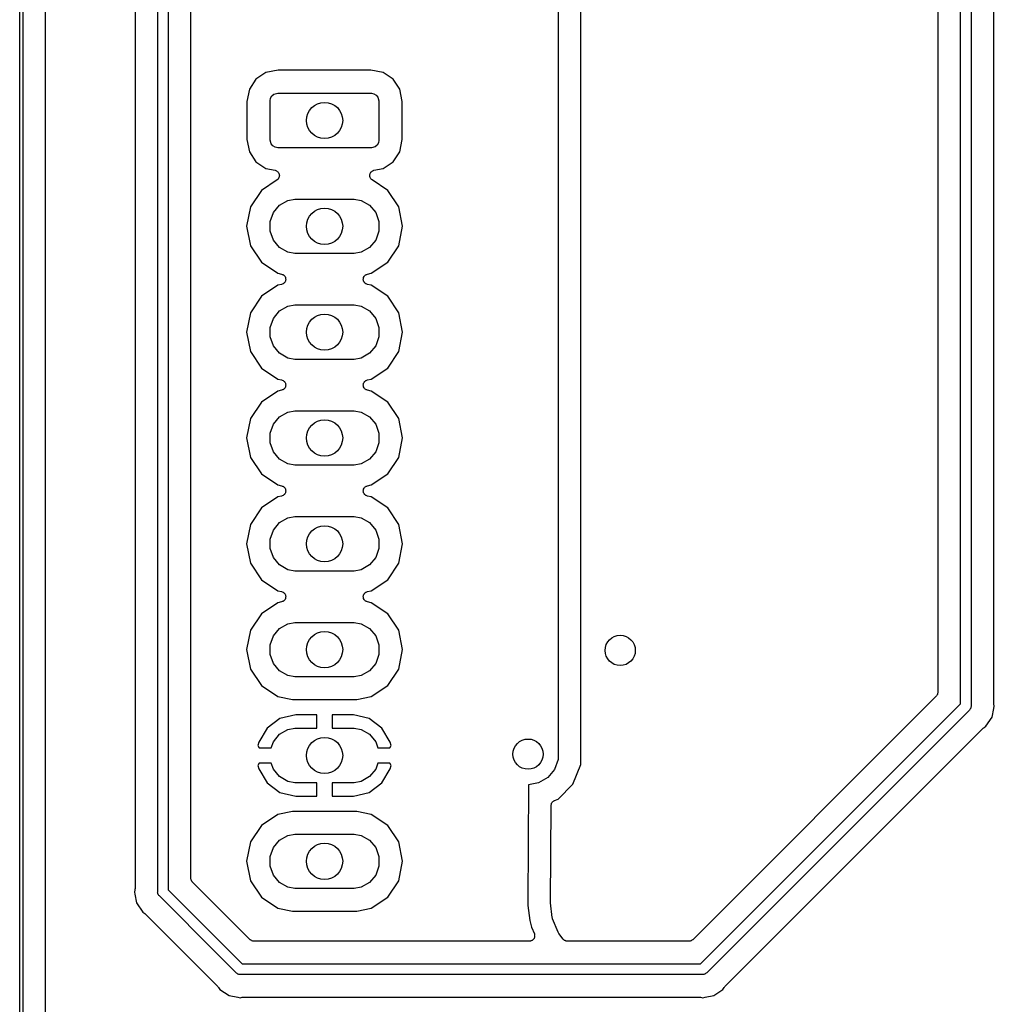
# Model space of a CAD drawing. Extents: x 81 to 161, y -172 to -32.
# Tile 2 of 9: x 81 to 114, y -142 to -110. Entities that reach past the tile are written whole.
import ezdxf

# ---------------------------------------------------------------- set-up
doc = ezdxf.new("R2010")
doc.units = 0
doc.header["$MEASUREMENT"] = 0
doc.layers.add('BLACK', color=7, linetype='CONTINUOUS')

msp = doc.modelspace()

# ---------------------------------------------------------------- linework, layer by layer
at = {"layer": 'BLACK', "linetype": 'CONTINUOUS'}
for p, q in [((81.484, -170.813), (81.484, -33.2762)), ((81.584, -33.2947), (81.584, -170.794)), ((82.334, -170.411), (82.334, -33.6779)), ((86.048, -138.666), (86.048, -70.4529)), ((85.298, -70.8274), (85.298, -138.566)), ((86.398, -70.6779), (86.398, -138.602)), ((87.148, -138.218), (87.148, -71.5655)), ((99.298, -101.716), (99.298, -134.288)), ((100.048, -134.46), (100.048, -101.993)), ((112.601, -132.452), (112.601, -102.966)), ((112.951, -102.966), (112.951, -132.517)), ((111.851, -103.603), (111.851, -132.069)), ((113.701, -132.416), (113.701, -103.603)), ((89.6287, -111.57), (89.2995, -111.79)), ((90.0342, -111.489), (89.6287, -111.57)), ((93.0998, -111.489), (90.0342, -111.489)), ((93.5053, -111.57), (93.0998, -111.489)), ((93.8345, -111.79), (93.5053, -111.57)), ((89.2995, -111.79), (89.0795, -112.119)), ((94.0545, -112.119), (93.8345, -111.79)), ((89.0795, -112.119), (88.9989, -112.524)), ((89.8255, -112.346), (89.892, -112.29)), ((89.892, -112.29), (90.017, -112.257)), ((90.017, -112.257), (93.117, -112.257)), ((93.117, -112.257), (93.2025, -112.272)), ((93.2025, -112.272), (93.2777, -112.315)), ((93.2777, -112.315), (93.3335, -112.382)), ((94.1351, -112.524), (94.0545, -112.119)), ((88.9989, -112.524), (88.9989, -113.79)), ((89.767, -112.507), (89.7821, -112.421)), ((89.767, -113.807), (89.767, -112.507)), ((89.7821, -112.421), (89.8255, -112.346)), ((93.3335, -112.382), (93.367, -112.507)), ((93.367, -112.507), (93.367, -113.807)), ((94.1351, -113.79), (94.1351, -112.524)), ((88.9989, -113.79), (89.0795, -114.195)), ((89.8005, -113.932), (89.767, -113.807)), ((89.8563, -113.999), (89.8005, -113.932)), ((93.3519, -113.893), (93.3085, -113.968)), ((93.367, -113.807), (93.3519, -113.893)), ((94.0545, -114.195), (94.1351, -113.79)), ((89.0795, -114.195), (89.2995, -114.524)), ((89.9315, -114.042), (89.8563, -113.999)), ((90.017, -114.057), (89.9315, -114.042)), ((93.117, -114.057), (90.017, -114.057)), ((93.242, -114.024), (93.117, -114.057)), ((93.3085, -113.968), (93.242, -114.024)), ((93.8345, -114.524), (94.0545, -114.195)), ((89.2995, -114.524), (89.6287, -114.744)), ((93.5053, -114.744), (93.8345, -114.524)), ((89.6287, -114.744), (89.9315, -114.805)), ((89.9315, -114.805), (89.9528, -114.813)), ((89.9528, -114.813), (89.9748, -114.819)), ((89.9748, -114.819), (89.981, -114.824)), ((89.981, -114.824), (89.9882, -114.827)), ((89.9882, -114.827), (90.0054, -114.842)), ((90.0054, -114.842), (90.0238, -114.855)), ((90.0238, -114.855), (90.0281, -114.862)), ((90.0281, -114.862), (90.0339, -114.867)), ((90.0339, -114.867), (90.0449, -114.887)), ((90.0449, -114.887), (90.0576, -114.906)), ((90.0576, -114.906), (90.0594, -114.913)), ((90.0594, -114.913), (90.0631, -114.92)), ((90.0631, -114.92), (90.0666, -114.943)), ((90.0666, -114.943), (90.072, -114.965)), ((93.062, -114.965), (93.0674, -114.943)), ((93.0674, -114.943), (93.0709, -114.92)), ((93.0709, -114.92), (93.0746, -114.913)), ((93.0746, -114.913), (93.0764, -114.906)), ((93.0764, -114.906), (93.0891, -114.887)), ((93.0891, -114.887), (93.1001, -114.867)), ((93.1001, -114.867), (93.1059, -114.862)), ((93.1059, -114.862), (93.1102, -114.855)), ((93.1102, -114.855), (93.1286, -114.842)), ((93.1286, -114.842), (93.1458, -114.827)), ((93.1458, -114.827), (93.153, -114.824)), ((93.153, -114.824), (93.1592, -114.819)), ((93.1592, -114.819), (93.1812, -114.813)), ((93.1812, -114.813), (93.2025, -114.805)), ((93.2025, -114.805), (93.5053, -114.744)), ((89.9946, -115.122), (89.4774, -115.467)), ((90.0111, -115.106), (89.9946, -115.122)), ((90.029, -115.092), (90.0111, -115.106)), ((90.033, -115.085), (90.029, -115.092)), ((90.0385, -115.08), (90.033, -115.085)), ((90.0486, -115.059), (90.0385, -115.08)), ((90.0605, -115.04), (90.0486, -115.059)), ((90.062, -115.032), (90.0605, -115.04)), ((90.0654, -115.025), (90.062, -115.032)), ((90.0679, -115.003), (90.0654, -115.025)), ((90.0723, -114.98), (90.0679, -115.003)), ((90.072, -114.965), (90.0712, -114.973)), ((90.0712, -114.973), (90.0723, -114.98)), ((93.0617, -114.98), (93.0628, -114.973)), ((93.0661, -115.003), (93.0617, -114.98)), ((93.0628, -114.973), (93.062, -114.965)), ((93.0686, -115.025), (93.0661, -115.003)), ((93.072, -115.032), (93.0686, -115.025)), ((93.0735, -115.04), (93.072, -115.032)), ((93.0854, -115.059), (93.0735, -115.04)), ((93.0955, -115.08), (93.0854, -115.059)), ((93.101, -115.085), (93.0955, -115.08)), ((93.105, -115.092), (93.101, -115.085)), ((93.1229, -115.106), (93.105, -115.092)), ((93.1394, -115.122), (93.1229, -115.106)), ((93.6566, -115.467), (93.1394, -115.122)), ((89.4774, -115.467), (89.1127, -116.013)), ((94.0213, -116.013), (93.6566, -115.467)), ((90.0796, -115.957), (90.3544, -115.798)), ((90.3544, -115.798), (90.5883, -115.757)), ((90.5883, -115.757), (92.5457, -115.757)), ((92.5457, -115.757), (92.7796, -115.798)), ((92.7796, -115.798), (93.0544, -115.957)), ((89.1127, -116.013), (88.9847, -116.657)), ((89.767, -116.498), (89.8756, -116.2)), ((89.8756, -116.2), (90.0796, -115.957)), ((93.0544, -115.957), (93.2584, -116.2)), ((93.2584, -116.2), (93.367, -116.498)), ((94.1493, -116.657), (94.0213, -116.013)), ((89.767, -116.816), (89.767, -116.498)), ((93.367, -116.498), (93.367, -116.816)), ((88.9847, -116.657), (89.1127, -117.301)), ((89.8756, -117.114), (89.767, -116.816)), ((93.367, -116.816), (93.2584, -117.114)), ((94.0213, -117.301), (94.1493, -116.657)), ((90.0796, -117.357), (89.8756, -117.114)), ((93.2584, -117.114), (93.0544, -117.357)), ((89.1127, -117.301), (89.4774, -117.847)), ((90.3544, -117.516), (90.0796, -117.357)), ((90.5883, -117.557), (90.3544, -117.516)), ((92.7796, -117.516), (92.5457, -117.557)), ((93.0544, -117.357), (92.7796, -117.516)), ((93.6566, -117.847), (94.0213, -117.301)), ((89.4774, -117.847), (90.0232, -118.211)), ((92.5457, -117.557), (90.5883, -117.557)), ((93.1108, -118.211), (93.6566, -117.847)), ((90.0232, -118.211), (90.1443, -118.235)), ((90.1443, -118.235), (90.1692, -118.245)), ((90.1692, -118.245), (90.1944, -118.254)), ((90.1944, -118.254), (90.1974, -118.256)), ((90.1974, -118.256), (90.201, -118.257)), ((90.201, -118.257), (90.221, -118.275)), ((90.221, -118.275), (90.2418, -118.292)), ((90.2418, -118.522), (90.221, -118.539)), ((90.2418, -118.292), (90.2438, -118.295)), ((90.2438, -118.519), (90.2418, -118.522)), ((90.2438, -118.295), (90.2467, -118.297)), ((90.2467, -118.517), (90.2438, -118.519)), ((90.2467, -118.297), (90.2595, -118.321)), ((90.2595, -118.493), (90.2467, -118.517)), ((90.2595, -118.321), (90.2733, -118.344)), ((90.2733, -118.47), (90.2595, -118.493)), ((90.2733, -118.344), (90.2741, -118.347)), ((90.2741, -118.467), (90.2733, -118.47)), ((90.2741, -118.347), (90.2759, -118.351)), ((90.2759, -118.463), (90.2741, -118.467)), ((90.2759, -118.351), (90.28, -118.377)), ((90.28, -118.437), (90.2759, -118.463)), ((90.28, -118.377), (90.2852, -118.403)), ((90.2852, -118.411), (90.28, -118.437)), ((90.2852, -118.403), (90.2846, -118.407)), ((90.2846, -118.407), (90.2852, -118.411)), ((92.8488, -118.403), (92.854, -118.377)), ((92.8494, -118.407), (92.8488, -118.403)), ((92.8488, -118.411), (92.8494, -118.407)), ((92.854, -118.437), (92.8488, -118.411)), ((92.854, -118.377), (92.8581, -118.351)), ((92.8581, -118.463), (92.854, -118.437)), ((92.8581, -118.351), (92.8599, -118.347)), ((92.8599, -118.467), (92.8581, -118.463)), ((92.8599, -118.347), (92.8607, -118.344)), ((92.8607, -118.47), (92.8599, -118.467)), ((92.8607, -118.344), (92.8745, -118.321)), ((92.8745, -118.493), (92.8607, -118.47)), ((92.8745, -118.321), (92.8873, -118.297)), ((92.8873, -118.517), (92.8745, -118.493)), ((92.8873, -118.297), (92.8902, -118.295)), ((92.8902, -118.519), (92.8873, -118.517)), ((92.8902, -118.295), (92.8922, -118.292)), ((92.8922, -118.522), (92.8902, -118.519)), ((92.8922, -118.292), (92.913, -118.275)), ((92.913, -118.539), (92.8922, -118.522)), ((92.913, -118.275), (92.933, -118.257)), ((92.933, -118.257), (92.9366, -118.256)), ((92.9366, -118.256), (92.9396, -118.254)), ((92.9396, -118.254), (92.9648, -118.245)), ((92.9648, -118.245), (92.9897, -118.235)), ((92.9897, -118.235), (93.1108, -118.211)), ((90.0232, -118.603), (89.4774, -118.967)), ((90.1443, -118.579), (90.0232, -118.603)), ((90.1692, -118.569), (90.1443, -118.579)), ((90.1944, -118.56), (90.1692, -118.569)), ((90.1974, -118.558), (90.1944, -118.56)), ((90.201, -118.557), (90.1974, -118.558)), ((90.221, -118.539), (90.201, -118.557)), ((92.933, -118.557), (92.913, -118.539)), ((92.9366, -118.558), (92.933, -118.557)), ((92.9396, -118.56), (92.9366, -118.558)), ((92.9648, -118.569), (92.9396, -118.56)), ((92.9897, -118.579), (92.9648, -118.569)), ((93.1108, -118.603), (92.9897, -118.579)), ((93.6566, -118.967), (93.1108, -118.603)), ((89.4774, -118.967), (89.1127, -119.513)), ((94.0213, -119.513), (93.6566, -118.967)), ((89.8756, -119.7), (90.0796, -119.457)), ((90.0796, -119.457), (90.3544, -119.298)), ((90.3544, -119.298), (90.5883, -119.257)), ((90.5883, -119.257), (92.5457, -119.257)), ((92.5457, -119.257), (92.7796, -119.298)), ((92.7796, -119.298), (93.0544, -119.457)), ((93.0544, -119.457), (93.2584, -119.7)), ((89.1127, -119.513), (88.9847, -120.157)), ((89.767, -119.998), (89.8756, -119.7)), ((93.2584, -119.7), (93.367, -119.998)), ((94.1493, -120.157), (94.0213, -119.513)), ((89.767, -120.316), (89.767, -119.998)), ((93.367, -119.998), (93.367, -120.316)), ((88.9847, -120.157), (89.1127, -120.801)), ((89.8756, -120.614), (89.767, -120.316)), ((93.367, -120.316), (93.2584, -120.614)), ((94.0213, -120.801), (94.1493, -120.157)), ((89.1127, -120.801), (89.4774, -121.347)), ((90.0796, -120.857), (89.8756, -120.614)), ((93.2584, -120.614), (93.0544, -120.857)), ((93.6566, -121.347), (94.0213, -120.801)), ((90.3544, -121.016), (90.0796, -120.857)), ((90.5883, -121.057), (90.3544, -121.016)), ((92.5457, -121.057), (90.5883, -121.057)), ((92.7796, -121.016), (92.5457, -121.057)), ((93.0544, -120.857), (92.7796, -121.016)), ((89.4774, -121.347), (90.0232, -121.711)), ((93.1108, -121.711), (93.6566, -121.347)), ((90.0232, -121.711), (90.1443, -121.735)), ((90.1443, -121.735), (90.1692, -121.745)), ((90.1692, -121.745), (90.1944, -121.754)), ((90.1944, -121.754), (90.1974, -121.756)), ((90.1974, -121.756), (90.201, -121.757)), ((90.201, -121.757), (90.221, -121.775)), ((90.221, -121.775), (90.2418, -121.792)), ((92.8922, -121.792), (92.913, -121.775)), ((92.913, -121.775), (92.933, -121.757)), ((92.933, -121.757), (92.9366, -121.756)), ((92.9366, -121.756), (92.9396, -121.754)), ((92.9396, -121.754), (92.9648, -121.745)), ((92.9648, -121.745), (92.9897, -121.735)), ((92.9897, -121.735), (93.1108, -121.711)), ((90.0232, -122.103), (89.4774, -122.467)), ((90.1443, -122.079), (90.0232, -122.103)), ((90.1692, -122.069), (90.1443, -122.079)), ((90.1944, -122.06), (90.1692, -122.069)), ((90.1974, -122.058), (90.1944, -122.06)), ((90.201, -122.057), (90.1974, -122.058)), ((90.221, -122.039), (90.201, -122.057)), ((90.2418, -122.022), (90.221, -122.039)), ((90.2418, -121.792), (90.2438, -121.795)), ((90.2438, -122.019), (90.2418, -122.022)), ((90.2438, -121.795), (90.2467, -121.797)), ((90.2467, -122.017), (90.2438, -122.019)), ((90.2467, -121.797), (90.2595, -121.821)), ((90.2595, -121.993), (90.2467, -122.017)), ((90.2595, -121.821), (90.2733, -121.844)), ((90.2733, -121.97), (90.2595, -121.993)), ((90.2733, -121.844), (90.2741, -121.847)), ((90.2741, -121.967), (90.2733, -121.97)), ((90.2741, -121.847), (90.2759, -121.851)), ((90.2759, -121.963), (90.2741, -121.967)), ((90.2759, -121.851), (90.28, -121.877)), ((90.28, -121.937), (90.2759, -121.963)), ((90.28, -121.877), (90.2852, -121.903)), ((90.2852, -121.911), (90.28, -121.937)), ((90.2852, -121.903), (90.2846, -121.907)), ((90.2846, -121.907), (90.2852, -121.911)), ((92.8488, -121.903), (92.854, -121.877)), ((92.8494, -121.907), (92.8488, -121.903)), ((92.8488, -121.911), (92.8494, -121.907)), ((92.854, -121.937), (92.8488, -121.911)), ((92.854, -121.877), (92.8581, -121.851)), ((92.8581, -121.963), (92.854, -121.937)), ((92.8581, -121.851), (92.8599, -121.847)), ((92.8599, -121.967), (92.8581, -121.963)), ((92.8599, -121.847), (92.8607, -121.844)), ((92.8607, -121.97), (92.8599, -121.967)), ((92.8607, -121.844), (92.8745, -121.821)), ((92.8745, -121.993), (92.8607, -121.97)), ((92.8745, -121.821), (92.8873, -121.797)), ((92.8873, -122.017), (92.8745, -121.993)), ((92.8873, -121.797), (92.8902, -121.795)), ((92.8902, -122.019), (92.8873, -122.017)), ((92.8902, -121.795), (92.8922, -121.792)), ((92.8922, -122.022), (92.8902, -122.019)), ((92.913, -122.039), (92.8922, -122.022)), ((92.933, -122.057), (92.913, -122.039)), ((92.9366, -122.058), (92.933, -122.057)), ((92.9396, -122.06), (92.9366, -122.058)), ((92.9648, -122.069), (92.9396, -122.06)), ((92.9897, -122.079), (92.9648, -122.069)), ((93.1108, -122.103), (92.9897, -122.079)), ((93.6566, -122.467), (93.1108, -122.103)), ((89.4774, -122.467), (89.1127, -123.013)), ((90.3544, -122.798), (90.5883, -122.757)), ((90.5883, -122.757), (92.5457, -122.757)), ((92.5457, -122.757), (92.7796, -122.798)), ((94.0213, -123.013), (93.6566, -122.467)), ((89.1127, -123.013), (88.9847, -123.657)), ((89.8756, -123.2), (90.0796, -122.957)), ((90.0796, -122.957), (90.3544, -122.798)), ((92.7796, -122.798), (93.0544, -122.957)), ((93.0544, -122.957), (93.2584, -123.2)), ((94.1493, -123.657), (94.0213, -123.013)), ((89.767, -123.498), (89.8756, -123.2)), ((93.2584, -123.2), (93.367, -123.498)), ((88.9847, -123.657), (89.1127, -124.301)), ((89.767, -123.816), (89.767, -123.498)), ((93.367, -123.498), (93.367, -123.816)), ((94.0213, -124.301), (94.1493, -123.657)), ((89.8756, -124.114), (89.767, -123.816)), ((93.367, -123.816), (93.2584, -124.114)), ((89.1127, -124.301), (89.4774, -124.847)), ((90.0796, -124.357), (89.8756, -124.114)), ((90.3544, -124.516), (90.0796, -124.357)), ((93.0544, -124.357), (92.7796, -124.516)), ((93.2584, -124.114), (93.0544, -124.357)), ((93.6566, -124.847), (94.0213, -124.301)), ((90.5883, -124.557), (90.3544, -124.516)), ((92.5457, -124.557), (90.5883, -124.557)), ((92.7796, -124.516), (92.5457, -124.557)), ((89.4774, -124.847), (90.0232, -125.211)), ((93.1108, -125.211), (93.6566, -124.847)), ((90.0232, -125.211), (90.1443, -125.235)), ((90.1443, -125.235), (90.1692, -125.245)), ((90.1692, -125.245), (90.1944, -125.254)), ((90.1944, -125.254), (90.1974, -125.256)), ((90.1974, -125.256), (90.201, -125.257)), ((90.201, -125.257), (90.221, -125.275)), ((90.221, -125.275), (90.2418, -125.292)), ((90.2418, -125.292), (90.2438, -125.295)), ((90.2438, -125.295), (90.2467, -125.297)), ((90.2467, -125.297), (90.2595, -125.321)), ((90.2595, -125.321), (90.2733, -125.344)), ((90.2733, -125.344), (90.2741, -125.347)), ((90.2741, -125.347), (90.2759, -125.351)), ((90.2759, -125.351), (90.28, -125.377)), ((92.854, -125.377), (92.8581, -125.351)), ((92.8581, -125.351), (92.8599, -125.347)), ((92.8599, -125.347), (92.8607, -125.344)), ((92.8607, -125.344), (92.8745, -125.321)), ((92.8745, -125.321), (92.8873, -125.297)), ((92.8873, -125.297), (92.8902, -125.295)), ((92.8902, -125.295), (92.8922, -125.292)), ((92.8922, -125.292), (92.913, -125.275)), ((92.913, -125.275), (92.933, -125.257)), ((92.933, -125.257), (92.9366, -125.256)), ((92.9366, -125.256), (92.9396, -125.254)), ((92.9396, -125.254), (92.9648, -125.245)), ((92.9648, -125.245), (92.9897, -125.235)), ((92.9897, -125.235), (93.1108, -125.211)), ((90.0232, -125.603), (89.4774, -125.967)), ((90.1443, -125.579), (90.0232, -125.603)), ((90.1692, -125.569), (90.1443, -125.579)), ((90.1944, -125.56), (90.1692, -125.569)), ((90.1974, -125.558), (90.1944, -125.56)), ((90.201, -125.557), (90.1974, -125.558)), ((90.221, -125.539), (90.201, -125.557)), ((90.2418, -125.522), (90.221, -125.539)), ((90.2438, -125.519), (90.2418, -125.522)), ((90.2467, -125.517), (90.2438, -125.519)), ((90.2595, -125.493), (90.2467, -125.517)), ((90.2733, -125.47), (90.2595, -125.493)), ((90.2741, -125.467), (90.2733, -125.47)), ((90.2759, -125.463), (90.2741, -125.467)), ((90.28, -125.437), (90.2759, -125.463)), ((90.28, -125.377), (90.2852, -125.403)), ((90.2852, -125.411), (90.28, -125.437)), ((90.2852, -125.403), (90.2846, -125.407)), ((90.2846, -125.407), (90.2852, -125.411)), ((92.8488, -125.403), (92.854, -125.377)), ((92.8494, -125.407), (92.8488, -125.403)), ((92.8488, -125.411), (92.8494, -125.407)), ((92.854, -125.437), (92.8488, -125.411)), ((92.8581, -125.463), (92.854, -125.437)), ((92.8599, -125.467), (92.8581, -125.463)), ((92.8607, -125.47), (92.8599, -125.467)), ((92.8745, -125.493), (92.8607, -125.47)), ((92.8873, -125.517), (92.8745, -125.493)), ((92.8902, -125.519), (92.8873, -125.517)), ((92.8922, -125.522), (92.8902, -125.519)), ((92.913, -125.539), (92.8922, -125.522)), ((92.933, -125.557), (92.913, -125.539)), ((92.9366, -125.558), (92.933, -125.557)), ((92.9396, -125.56), (92.9366, -125.558)), ((92.9648, -125.569), (92.9396, -125.56)), ((92.9897, -125.579), (92.9648, -125.569)), ((93.1108, -125.603), (92.9897, -125.579)), ((93.6566, -125.967), (93.1108, -125.603)), ((89.4774, -125.967), (89.1127, -126.513)), ((94.0213, -126.513), (93.6566, -125.967)), ((90.0796, -126.457), (90.3544, -126.298)), ((90.3544, -126.298), (90.5883, -126.257)), ((90.5883, -126.257), (92.5457, -126.257)), ((92.5457, -126.257), (92.7796, -126.298)), ((92.7796, -126.298), (93.0544, -126.457)), ((89.1127, -126.513), (88.9847, -127.157)), ((89.8756, -126.7), (90.0796, -126.457)), ((93.0544, -126.457), (93.2584, -126.7)), ((94.1493, -127.157), (94.0213, -126.513)), ((89.767, -126.998), (89.8756, -126.7)), ((93.2584, -126.7), (93.367, -126.998)), ((88.9847, -127.157), (89.1127, -127.801)), ((89.767, -127.316), (89.767, -126.998)), ((89.8756, -127.614), (89.767, -127.316)), ((93.367, -127.316), (93.2584, -127.614)), ((93.367, -126.998), (93.367, -127.316)), ((94.0213, -127.801), (94.1493, -127.157)), ((90.0796, -127.857), (89.8756, -127.614)), ((93.2584, -127.614), (93.0544, -127.857)), ((89.1127, -127.801), (89.4774, -128.347)), ((90.3544, -128.016), (90.0796, -127.857)), ((93.0544, -127.857), (92.7796, -128.016)), ((93.6566, -128.347), (94.0213, -127.801)), ((90.5883, -128.057), (90.3544, -128.016)), ((92.5457, -128.057), (90.5883, -128.057)), ((92.7796, -128.016), (92.5457, -128.057)), ((89.4774, -128.347), (90.0232, -128.711)), ((93.1108, -128.711), (93.6566, -128.347)), ((90.0232, -128.711), (90.1443, -128.735)), ((90.1443, -128.735), (90.1692, -128.745)), ((90.1692, -128.745), (90.1944, -128.754)), ((90.1944, -128.754), (90.1974, -128.756)), ((90.1974, -128.756), (90.201, -128.757)), ((90.201, -128.757), (90.221, -128.775)), ((90.221, -128.775), (90.2418, -128.792)), ((90.2418, -128.792), (90.2438, -128.795)), ((90.2438, -128.795), (90.2467, -128.797)), ((90.2467, -128.797), (90.2595, -128.821)), ((90.2595, -128.821), (90.2733, -128.844)), ((90.2733, -128.844), (90.2741, -128.847)), ((90.2741, -128.847), (90.2759, -128.851)), ((90.2759, -128.851), (90.28, -128.877)), ((90.28, -128.937), (90.2759, -128.963)), ((90.28, -128.877), (90.2852, -128.903)), ((90.2852, -128.911), (90.28, -128.937)), ((90.2852, -128.903), (90.2846, -128.907)), ((90.2846, -128.907), (90.2852, -128.911)), ((92.8488, -128.903), (92.854, -128.877)), ((92.8494, -128.907), (92.8488, -128.903)), ((92.8488, -128.911), (92.8494, -128.907)), ((92.854, -128.937), (92.8488, -128.911)), ((92.854, -128.877), (92.8581, -128.851)), ((92.8581, -128.963), (92.854, -128.937)), ((92.8581, -128.851), (92.8599, -128.847)), ((92.8599, -128.847), (92.8607, -128.844)), ((92.8607, -128.844), (92.8745, -128.821)), ((92.8745, -128.821), (92.8873, -128.797)), ((92.8873, -128.797), (92.8902, -128.795)), ((92.8902, -128.795), (92.8922, -128.792)), ((92.8922, -128.792), (92.913, -128.775)), ((92.913, -128.775), (92.933, -128.757)), ((92.933, -128.757), (92.9366, -128.756)), ((92.9366, -128.756), (92.9396, -128.754)), ((92.9396, -128.754), (92.9648, -128.745)), ((92.9648, -128.745), (92.9897, -128.735)), ((92.9897, -128.735), (93.1108, -128.711)), ((90.0232, -129.103), (89.4774, -129.467)), ((90.1443, -129.079), (90.0232, -129.103)), ((90.1692, -129.069), (90.1443, -129.079)), ((90.1944, -129.06), (90.1692, -129.069)), ((90.1974, -129.058), (90.1944, -129.06)), ((90.201, -129.057), (90.1974, -129.058)), ((90.221, -129.039), (90.201, -129.057)), ((90.2418, -129.022), (90.221, -129.039)), ((90.2438, -129.019), (90.2418, -129.022)), ((90.2467, -129.017), (90.2438, -129.019)), ((90.2595, -128.993), (90.2467, -129.017)), ((90.2733, -128.97), (90.2595, -128.993)), ((90.2741, -128.967), (90.2733, -128.97)), ((90.2759, -128.963), (90.2741, -128.967)), ((92.8599, -128.967), (92.8581, -128.963)), ((92.8607, -128.97), (92.8599, -128.967)), ((92.8745, -128.993), (92.8607, -128.97)), ((92.8873, -129.017), (92.8745, -128.993)), ((92.8902, -129.019), (92.8873, -129.017)), ((92.8922, -129.022), (92.8902, -129.019)), ((92.913, -129.039), (92.8922, -129.022)), ((92.933, -129.057), (92.913, -129.039)), ((92.9366, -129.058), (92.933, -129.057)), ((92.9396, -129.06), (92.9366, -129.058)), ((92.9648, -129.069), (92.9396, -129.06)), ((92.9897, -129.079), (92.9648, -129.069)), ((93.1108, -129.103), (92.9897, -129.079)), ((93.6566, -129.467), (93.1108, -129.103)), ((89.4774, -129.467), (89.1127, -130.013)), ((94.0213, -130.013), (93.6566, -129.467)), ((90.0796, -129.957), (90.3544, -129.798)), ((90.3544, -129.798), (90.5883, -129.757)), ((90.5883, -129.757), (92.5457, -129.757)), ((92.5457, -129.757), (92.7796, -129.798)), ((92.7796, -129.798), (93.0544, -129.957)), ((89.1127, -130.013), (88.9847, -130.657)), ((89.767, -130.498), (89.8756, -130.2)), ((89.8756, -130.2), (90.0796, -129.957)), ((93.0544, -129.957), (93.2584, -130.2)), ((93.2584, -130.2), (93.367, -130.498)), ((94.1493, -130.657), (94.0213, -130.013)), ((89.767, -130.816), (89.767, -130.498)), ((93.367, -130.498), (93.367, -130.816)), ((88.9847, -130.657), (89.1127, -131.301)), ((89.8756, -131.114), (89.767, -130.816)), ((93.367, -130.816), (93.2584, -131.114)), ((94.0213, -131.301), (94.1493, -130.657)), ((90.0796, -131.357), (89.8756, -131.114)), ((93.2584, -131.114), (93.0544, -131.357)), ((89.1127, -131.301), (89.4774, -131.847)), ((90.3544, -131.516), (90.0796, -131.357)), ((90.5883, -131.557), (90.3544, -131.516)), ((92.7796, -131.516), (92.5457, -131.557)), ((93.0544, -131.357), (92.7796, -131.516)), ((93.6566, -131.847), (94.0213, -131.301)), ((89.4774, -131.847), (90.0232, -132.211)), ((92.5457, -131.557), (90.5883, -131.557)), ((93.1108, -132.211), (93.6566, -131.847)), ((111.8, -132.193), (103.745, -140.248)), ((111.804, -132.186), (111.8, -132.193)), ((111.81, -132.181), (111.804, -132.186)), ((111.821, -132.162), (111.81, -132.181)), ((111.835, -132.143), (111.821, -132.162)), ((111.837, -132.135), (111.835, -132.143)), ((111.84, -132.129), (111.837, -132.135)), ((111.844, -132.106), (111.84, -132.129)), ((111.85, -132.084), (111.844, -132.106)), ((111.851, -132.069), (111.85, -132.076)), ((111.85, -132.076), (111.85, -132.084)), ((90.0232, -132.211), (90.5045, -132.307)), ((90.5045, -132.307), (92.6295, -132.307)), ((92.6295, -132.307), (93.1108, -132.211)), ((104.004, -141.049), (112.601, -132.452)), ((112.951, -132.517), (112.953, -132.54)), ((113.704, -132.433), (113.701, -132.416)), ((113.704, -132.45), (113.704, -132.433)), ((113.719, -132.524), (113.704, -132.45)), ((113.704, -132.599), (113.719, -132.524)), ((90.6136, -132.807), (90.0904, -132.938)), ((91.317, -132.807), (90.6136, -132.807)), ((91.317, -133.257), (91.317, -132.807)), ((91.817, -132.807), (91.817, -133.257)), ((92.5204, -132.807), (91.817, -132.807)), ((93.0436, -132.938), (92.5204, -132.807)), ((112.894, -132.654), (104.206, -141.342)), ((112.912, -132.639), (112.894, -132.654)), ((112.924, -132.619), (112.912, -132.639)), ((112.937, -132.6), (112.924, -132.619)), ((112.939, -132.592), (112.937, -132.6)), ((112.943, -132.585), (112.939, -132.592)), ((112.947, -132.562), (112.943, -132.585)), ((112.953, -132.54), (112.947, -132.562)), ((113.647, -132.885), (113.704, -132.599)), ((90.0904, -132.938), (89.6678, -133.252)), ((93.4662, -133.252), (93.0436, -132.938)), ((113.443, -133.191), (113.647, -132.885)), ((89.6678, -133.252), (89.3919, -133.712)), ((89.8756, -133.7), (90.0796, -133.457)), ((90.0796, -133.457), (90.3544, -133.298)), ((90.3544, -133.298), (90.5883, -133.257)), ((90.5883, -133.257), (91.317, -133.257)), ((91.817, -133.257), (92.5457, -133.257)), ((92.5457, -133.257), (92.7796, -133.298)), ((92.7796, -133.298), (93.0544, -133.457)), ((93.0544, -133.457), (93.2584, -133.7)), ((93.7421, -133.712), (93.4662, -133.252)), ((104.807, -141.801), (113.353, -133.255)), ((113.353, -133.255), (113.368, -133.245)), ((113.368, -133.245), (113.38, -133.233)), ((113.38, -133.233), (113.443, -133.191)), ((89.3919, -133.712), (89.3614, -133.824)), ((89.3614, -133.824), (89.4055, -133.907)), ((89.8002, -133.907), (89.8756, -133.7)), ((93.2584, -133.7), (93.3338, -133.907)), ((93.7285, -133.907), (93.7726, -133.824)), ((93.7726, -133.824), (93.7421, -133.712)), ((89.4055, -133.907), (89.8002, -133.907)), ((93.3338, -133.907), (93.7285, -133.907)), ((89.4055, -134.407), (89.3614, -134.49)), ((89.8002, -134.407), (89.4055, -134.407)), ((89.8756, -134.614), (89.8002, -134.407)), ((93.3338, -134.407), (93.2584, -134.614)), ((93.7285, -134.407), (93.3338, -134.407)), ((93.7726, -134.49), (93.7285, -134.407)), ((99.298, -134.288), (99.1774, -134.62)), ((99.7816, -135.103), (100.048, -134.46)), ((89.3614, -134.49), (89.3919, -134.602)), ((89.3919, -134.602), (89.6678, -135.062)), ((90.0796, -134.857), (89.8756, -134.614)), ((93.2584, -134.614), (93.0544, -134.857)), ((93.4662, -135.062), (93.7421, -134.602)), ((93.7421, -134.602), (93.7726, -134.49)), ((99.1774, -134.62), (98.9507, -134.89)), ((89.6678, -135.062), (90.0904, -135.376)), ((90.3544, -135.016), (90.0796, -134.857)), ((90.5883, -135.057), (90.3544, -135.016)), ((91.317, -135.057), (90.5883, -135.057)), ((91.317, -135.507), (91.317, -135.057)), ((92.5457, -135.057), (91.817, -135.057)), ((91.817, -135.057), (91.817, -135.507)), ((92.7796, -135.016), (92.5457, -135.057)), ((93.0544, -134.857), (92.7796, -135.016)), ((93.0436, -135.376), (93.4662, -135.062)), ((98.3157, -135.124), (98.2878, -139.004)), ((98.6453, -135.066), (98.3157, -135.124)), ((98.9507, -134.89), (98.6453, -135.066)), ((99.2893, -135.596), (99.7816, -135.103)), ((90.0904, -135.376), (90.6136, -135.507)), ((92.5204, -135.507), (93.0436, -135.376)), ((90.6136, -135.507), (91.317, -135.507)), ((91.817, -135.507), (92.5204, -135.507)), ((99.0623, -135.784), (99.0682, -135.766)), ((99.0682, -135.766), (99.0718, -135.746)), ((99.0718, -135.746), (99.0773, -135.737)), ((99.0773, -135.737), (99.0806, -135.726)), ((99.0806, -135.726), (99.0926, -135.711)), ((99.0926, -135.711), (99.1025, -135.694)), ((99.1025, -135.694), (99.1109, -135.687)), ((99.1109, -135.687), (99.1176, -135.678)), ((99.1176, -135.678), (99.1342, -135.668)), ((99.1342, -135.668), (99.1494, -135.655)), ((99.1494, -135.655), (99.1596, -135.651)), ((99.1596, -135.651), (99.1688, -135.645)), ((99.1688, -135.645), (99.2893, -135.596)), ((90.0232, -136.103), (89.4774, -136.467)), ((90.5045, -136.007), (90.0232, -136.103)), ((92.6295, -136.007), (90.5045, -136.007)), ((93.1108, -136.103), (92.6295, -136.007)), ((93.6566, -136.467), (93.1108, -136.103)), ((99.0378, -139.004), (99.0608, -135.806)), ((99.0608, -135.806), (99.0628, -135.795)), ((99.0628, -135.795), (99.0623, -135.784)), ((89.4774, -136.467), (89.1127, -137.013)), ((90.3544, -136.798), (90.5883, -136.757)), ((90.5883, -136.757), (92.5457, -136.757)), ((92.5457, -136.757), (92.7796, -136.798)), ((94.0213, -137.013), (93.6566, -136.467)), ((89.1127, -137.013), (88.9847, -137.657)), ((89.8756, -137.2), (90.0796, -136.957)), ((90.0796, -136.957), (90.3544, -136.798)), ((92.7796, -136.798), (93.0544, -136.957)), ((93.0544, -136.957), (93.2584, -137.2)), ((94.1493, -137.657), (94.0213, -137.013)), ((89.767, -137.498), (89.8756, -137.2)), ((93.2584, -137.2), (93.367, -137.498)), ((88.9847, -137.657), (89.1127, -138.301)), ((89.767, -137.816), (89.767, -137.498)), ((93.367, -137.498), (93.367, -137.816)), ((94.0213, -138.301), (94.1493, -137.657)), ((89.8756, -138.114), (89.767, -137.816)), ((93.367, -137.816), (93.2584, -138.114)), ((87.1493, -138.226), (87.148, -138.218)), ((87.1487, -138.234), (87.1493, -138.226)), ((87.1546, -138.256), (87.1487, -138.234)), ((87.1586, -138.278), (87.1546, -138.256)), ((87.1624, -138.285), (87.1586, -138.278)), ((87.1644, -138.292), (87.1624, -138.285)), ((87.1775, -138.311), (87.1644, -138.292)), ((87.189, -138.331), (87.1775, -138.311)), ((87.1949, -138.336), (87.189, -138.331)), ((87.1993, -138.342), (87.1949, -138.336)), ((88.8687, -140.012), (87.1993, -138.342)), ((89.1127, -138.301), (89.4774, -138.847)), ((90.0796, -138.357), (89.8756, -138.114)), ((90.3544, -138.516), (90.0796, -138.357)), ((93.0544, -138.357), (92.7796, -138.516)), ((93.2584, -138.114), (93.0544, -138.357)), ((93.6566, -138.847), (94.0213, -138.301)), ((85.2946, -138.6), (85.2799, -138.674)), ((85.2799, -138.674), (85.2946, -138.748)), ((85.295, -138.583), (85.2946, -138.6)), ((85.298, -138.566), (85.295, -138.583)), ((86.046, -138.689), (86.048, -138.666)), ((86.052, -138.712), (86.046, -138.689)), ((86.056, -138.735), (86.052, -138.712)), ((86.398, -138.602), (88.2726, -140.476)), ((90.5883, -138.557), (90.3544, -138.516)), ((92.5457, -138.557), (90.5883, -138.557)), ((92.7796, -138.516), (92.5457, -138.557)), ((85.2946, -138.748), (85.3517, -139.035)), ((85.3517, -139.035), (85.5561, -139.341)), ((86.0599, -138.742), (86.056, -138.735)), ((86.062, -138.749), (86.0599, -138.742)), ((86.0753, -138.768), (86.062, -138.749)), ((86.0869, -138.788), (86.0753, -138.768)), ((86.1047, -138.803), (86.0869, -138.788)), ((88.0251, -140.724), (86.1047, -138.803)), ((89.4774, -138.847), (90.0232, -139.211)), ((93.1108, -139.211), (93.6566, -138.847)), ((98.2878, -139.004), (98.2942, -139.114)), ((99.0397, -139.015), (99.0378, -139.004)), ((99.0392, -139.027), (99.0397, -139.015)), ((99.0998, -139.512), (99.0392, -139.027)), ((85.5561, -139.341), (85.619, -139.383)), ((90.0232, -139.211), (90.5045, -139.307)), ((90.5045, -139.307), (92.6295, -139.307)), ((92.6295, -139.307), (93.1108, -139.211)), ((98.2942, -139.114), (98.357, -139.617)), ((85.619, -139.383), (85.6315, -139.395)), ((85.6315, -139.395), (85.6455, -139.405)), ((85.6455, -139.405), (87.5605, -141.32)), ((98.357, -139.617), (98.4125, -139.829)), ((99.1065, -139.534), (99.0998, -139.512)), ((99.1114, -139.557), (99.1065, -139.534)), ((99.2917, -139.999), (99.1114, -139.557)), ((89.1049, -140.248), (88.8687, -140.012)), ((88.8687, -140.012), (88.8687, -140.012)), ((98.4125, -139.829), (98.5058, -140.058)), ((99.3039, -140.019), (99.2917, -139.999)), ((89.1112, -140.252), (89.1049, -140.248)), ((89.1161, -140.258), (89.1112, -140.252)), ((89.136, -140.269), (89.1161, -140.258)), ((89.1547, -140.283), (89.136, -140.269)), ((89.1621, -140.285), (89.1547, -140.283)), ((89.1688, -140.288), (89.1621, -140.285)), ((89.1913, -140.292), (89.1688, -140.288)), ((89.2134, -140.298), (89.1913, -140.292)), ((89.2211, -140.298), (89.2134, -140.298)), ((89.2286, -140.299), (89.2211, -140.298)), ((98.3437, -140.299), (89.2286, -140.299)), ((98.362, -140.296), (98.3437, -140.299)), ((98.3806, -140.295), (98.362, -140.296)), ((98.3917, -140.291), (98.3806, -140.295)), ((98.4036, -140.288), (98.3917, -140.291)), ((98.4197, -140.279), (98.4036, -140.288)), ((98.4369, -140.272), (98.4197, -140.279)), ((98.4458, -140.264), (98.4369, -140.272)), ((98.4562, -140.258), (98.4458, -140.264)), ((98.4682, -140.244), (98.4562, -140.258)), ((98.4819, -140.231), (98.4682, -140.244)), ((98.4875, -140.221), (98.4819, -140.231)), ((98.4953, -140.212), (98.4875, -140.221)), ((98.5016, -140.194), (98.4953, -140.212)), ((98.5103, -140.178), (98.5016, -140.194)), ((98.5058, -140.058), (98.5097, -140.076)), ((98.5097, -140.076), (98.5161, -140.094)), ((98.5119, -140.166), (98.5103, -140.178)), ((98.5161, -140.154), (98.5119, -140.166)), ((98.5161, -140.094), (98.5161, -140.106)), ((98.5161, -140.106), (98.5186, -140.117)), ((98.5186, -140.117), (98.5161, -140.136)), ((98.5161, -140.136), (98.5161, -140.154)), ((99.3144, -140.039), (99.3039, -140.019)), ((99.4595, -140.23), (99.3144, -140.039)), ((99.4738, -140.243), (99.4595, -140.23)), ((99.4863, -140.258), (99.4738, -140.243)), ((99.4959, -140.264), (99.4863, -140.258)), ((99.5041, -140.271), (99.4959, -140.264)), ((99.5221, -140.279), (99.5041, -140.271)), ((99.539, -140.288), (99.5221, -140.279)), ((99.5499, -140.29), (99.539, -140.288)), ((99.5601, -140.295), (99.5499, -140.29)), ((99.5796, -140.296), (99.5601, -140.295)), ((99.5988, -140.299), (99.5796, -140.296)), ((103.621, -140.299), (99.5988, -140.299)), ((103.628, -140.298), (103.621, -140.299)), ((103.636, -140.298), (103.628, -140.298)), ((103.658, -140.292), (103.636, -140.298)), ((103.681, -140.288), (103.658, -140.292)), ((103.687, -140.285), (103.681, -140.288)), ((103.695, -140.283), (103.687, -140.285)), ((103.714, -140.269), (103.695, -140.283)), ((103.733, -140.258), (103.714, -140.269)), ((103.738, -140.252), (103.733, -140.258)), ((103.745, -140.248), (103.738, -140.252)), ((88.2726, -140.476), (88.2726, -140.476)), ((88.2726, -140.476), (88.8455, -141.049)), ((88.6439, -141.342), (88.0251, -140.724)), ((88.0251, -140.724), (88.0251, -140.724)), ((88.8455, -141.049), (104.004, -141.049)), ((87.5605, -141.32), (87.5605, -141.32)), ((87.5605, -141.32), (88.0423, -141.801)), ((88.6588, -141.36), (88.6439, -141.342)), ((88.6789, -141.372), (88.6588, -141.36)), ((88.6979, -141.385), (88.6789, -141.372)), ((88.7055, -141.387), (88.6979, -141.385)), ((88.7122, -141.391), (88.7055, -141.387)), ((88.7351, -141.395), (88.7122, -141.391)), ((88.7575, -141.401), (88.7351, -141.395)), ((88.7806, -141.399), (88.7575, -141.401)), ((104.069, -141.399), (88.7806, -141.399)), ((104.092, -141.401), (104.069, -141.399)), ((104.114, -141.395), (104.092, -141.401)), ((104.137, -141.391), (104.114, -141.395)), ((104.144, -141.387), (104.137, -141.391)), ((104.152, -141.385), (104.144, -141.387)), ((104.171, -141.372), (104.152, -141.385)), ((104.191, -141.36), (104.171, -141.372)), ((104.206, -141.342), (104.191, -141.36)), ((88.0423, -141.801), (88.0522, -141.816)), ((88.0522, -141.816), (88.0641, -141.828)), ((88.0641, -141.828), (88.1061, -141.891)), ((88.1061, -141.891), (88.4121, -142.095)), ((104.437, -142.095), (104.743, -141.891)), ((104.743, -141.891), (104.785, -141.828)), ((104.785, -141.828), (104.797, -141.816)), ((104.797, -141.816), (104.807, -141.801)), ((88.4121, -142.095), (88.6988, -142.152)), ((88.6988, -142.152), (88.773, -142.167)), ((88.773, -142.167), (88.8472, -142.152)), ((88.8472, -142.152), (88.8644, -142.152)), ((88.8644, -142.152), (88.8813, -142.149)), ((88.8813, -142.149), (103.968, -142.149)), ((103.968, -142.149), (103.985, -142.152)), ((103.985, -142.152), (104.002, -142.152)), ((104.002, -142.152), (104.077, -142.167)), ((104.077, -142.167), (104.151, -142.152)), ((104.151, -142.152), (104.437, -142.095))]:
    msp.add_line(p, q, dxfattribs=at)
at = {"layer": 'BLACK'}
for centre, radius in [((91.567, -113.157), 0.6), ((91.567, -113.157), 0.6), ((91.567, -116.657), 0.6), ((91.567, -116.657), 0.6), ((91.567, -120.157), 0.6), ((91.567, -120.157), 0.6), ((91.567, -123.657), 0.6), ((91.567, -123.657), 0.6), ((91.567, -127.157), 0.6), ((91.567, -127.157), 0.6), ((91.567, -130.657), 0.6), ((91.567, -130.657), 0.6), ((101.346, -130.683), 0.5), ((91.567, -134.157), 0.6), ((91.567, -134.157), 0.6), ((98.298, -134.112), 0.5), ((91.567, -137.657), 0.6), ((91.567, -137.657), 0.6)]:
    msp.add_circle(centre, radius, dxfattribs=at)

doc.saveas('drawing.dxf')
